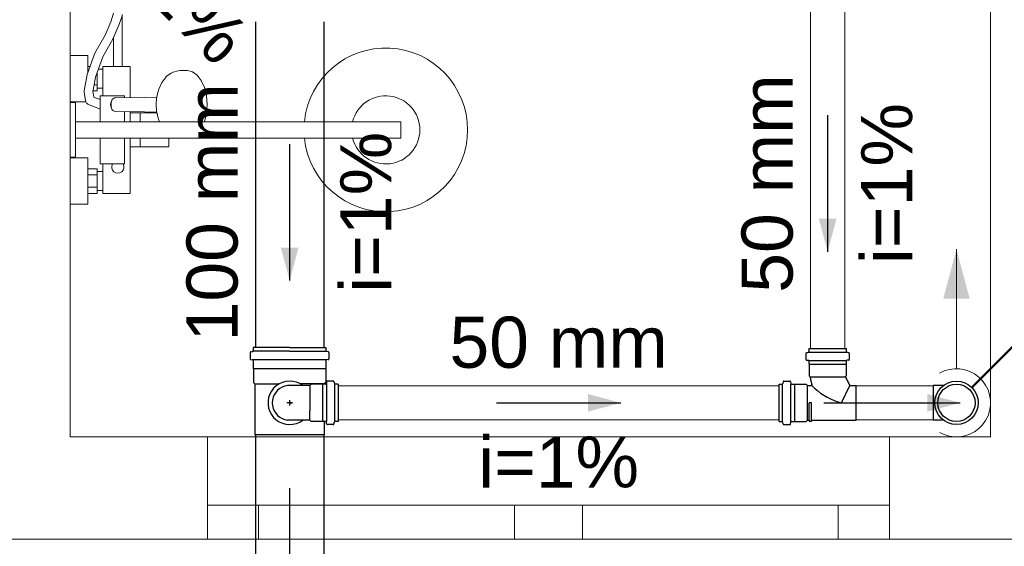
# Model space of a CAD drawing. Header units: millimetres. Extents: x -27714 to -5776, y 5810 to 9208.
# Tile 104 of 256: x -25292.16 to -25289.28, y 7014.32 to 7015.87. Entities that reach past the tile are written whole.
import ezdxf

# ---------------------------------------------------------------- set-up
doc = ezdxf.new("R2010")
doc.units = ezdxf.units.MM
for name, color, linetype, lineweight in [('CV-Condutos', 1, 'Continuous', 13), ('CV-Indicação coluna', 5, 'Continuous', 50), ('CV-Textos conduto', 7, 'Continuous', 25), ('TQ-Condutos', 3, 'Continuous', 30), ('TQ-Textos conduto', 7, 'Continuous', 25)]:
    doc.layers.add(name, color=color, linetype=linetype, lineweight=lineweight)
for name, color, linetype in [('CV-Sentido conduto', 9, 'Continuous'), ('HIDRO', 5, 'Continuous'), ('Simbolos', 5, 'Continuous'), ('Simbolos_int', 2, 'Continuous'), ('TEXTO', 7, 'Continuous'), ('TEXTO @ 200', 7, 'Continuous'), ('TQ-Sentido conduto', 9, 'Continuous')]:
    doc.layers.add(name, color=color, linetype=linetype)
doc.styles.add('Arial', font='arial.ttf')

# ---------------------------------------------------------------- blocks, each defined once
blk = doc.blocks.new('SIMBOLO NOMENCLATURA')
at = {"linetype": 'Continuous'}
blk.add_circle((-30, 0), 30, dxfattribs=at)
blk = doc.blocks.new('*U155')
at = {"layer": 'TEXTO @ 200', "linetype": 'Continuous', "xscale": 40, "yscale": 40, "zscale": 40}
blk.add_blockref('SIMBOLO NOMENCLATURA', (-23654.5269, 7584.9791), dxfattribs=at)
blk = doc.blocks.new('*U159')
at = {"layer": 'TEXTO @ 200', "linetype": 'Continuous', "xscale": 40, "yscale": 40, "zscale": 40}
blk.add_blockref('SIMBOLO NOMENCLATURA', (-23783.0676, 7189.4887), dxfattribs=at)

msp = doc.modelspace()

# ---------------------------------------------------------------- hatches: boundary and pattern name
at = {"layer": 'CV-Condutos', "linetype": 'Continuous'}
msp.add_hatch(color=256, dxfattribs=at).paths.add_polyline_path([(-25289.4163, 7015.1928), (-25289.4551, 7015.0479), (-25289.3775, 7015.0479)])
at = {"layer": 'CV-Sentido conduto', "linetype": 'Continuous'}
for points in [[(-25289.7942, 7015.1856), (-25289.7684, 7015.2822), (-25289.8201, 7015.2822)], [(-25290.4009, 7014.7428), (-25290.4975, 7014.7687), (-25290.4975, 7014.7169)], [(-25289.4053, 7014.7428), (-25289.5019, 7014.7687), (-25289.5019, 7014.7169)]]:
    msp.add_hatch(color=256, dxfattribs=at).paths.add_polyline_path(points)
at = {"layer": 'TQ-Sentido conduto', "linetype": 'Continuous'}
msp.add_hatch(color=256, dxfattribs=at).paths.add_polyline_path([(-25291.3722, 7015.1013), (-25291.3463, 7015.1979), (-25291.3981, 7015.1979)])

# ---------------------------------------------------------------- linework, layer by layer
for p, q in [((-25291.3725, 7014.9046), (-25291.4791, 7014.9046)), ((-25291.3725, 7014.8941), (-25291.4791, 7014.8941)), ((-25291.3725, 7014.9046), (-25291.266, 7014.9046)), ((-25291.3725, 7014.8941), (-25291.266, 7014.8941)), ((-25291.2648, 7014.8687), (-25291.4791, 7014.8687)), ((-25291.2665, 7014.8422), (-25291.4786, 7014.8422)), ((-25291.2637, 7014.8046), (-25291.2641, 7014.7993)), ((-25291.2442, 7014.8064), (-25291.2617, 7014.8064)), ((-25291.2422, 7014.8049), (-25291.2406, 7014.799)), ((-25291.4742, 7014.7983), (-25291.4031, 7014.7983)), ((-25291.3131, 7014.7935), (-25291.3786, 7014.7935)), ((-25291.2709, 7014.7983), (-25291.3413, 7014.7983)), ((-25291.3095, 7014.7971), (-25291.3131, 7014.7935)), ((-25291.3131, 7014.7935), (-25291.3131, 7014.7193)), ((-25291.2759, 7014.7971), (-25291.3095, 7014.7971)), ((-25291.2759, 7014.7971), (-25291.2759, 7014.6885)), ((-25291.2661, 7014.7975), (-25291.2755, 7014.7975)), ((-25291.2643, 7014.7975), (-25291.2643, 7014.6881)), ((-25291.2402, 7014.7975), (-25291.2402, 7014.6881)), ((-25291.23, 7014.7975), (-25291.2387, 7014.7975)), ((-25291.23, 7014.7975), (-25291.23, 7014.6881)), ((-25291.3642, 7014.7428), (-25291.3802, 7014.7428)), ((-25291.3722, 7014.7508), (-25291.3722, 7014.7348)), ((-25291.3722, 7014.7428), (-25291.3642, 7014.7428)), ((-25291.3131, 7014.6921), (-25291.3131, 7014.7193)), ((-25291.3131, 7014.6921), (-25291.3786, 7014.6921)), ((-25291.3095, 7014.6885), (-25291.3131, 7014.6921)), ((-25291.2759, 7014.6885), (-25291.3095, 7014.6885)), ((-25291.2661, 7014.6881), (-25291.2755, 7014.6881)), ((-25291.2637, 7014.681), (-25291.2641, 7014.6863)), ((-25291.2422, 7014.6807), (-25291.2406, 7014.6866)), ((-25291.23, 7014.6881), (-25291.2387, 7014.6881)), ((-25291.2442, 7014.6792), (-25291.2617, 7014.6792)), ((-25291.271, 7014.6486), (-25291.4742, 7014.6486))]:
    msp.add_line(p, q)
at = {"color": 7, "linetype": 'Continuous', "lineweight": 0}
for p, q in [((-25291.6131, 7014.3428), (-25291.6131, 7014.6428)), ((-25289.6131, 7014.6428), (-25291.6131, 7014.6428)), ((-25291.6131, 7014.3428), (-25291.6131, 7014.6428)), ((-25289.6131, 7014.3428), (-25289.6131, 7014.6428)), ((-25289.6131, 7014.3428), (-25289.6131, 7014.6428)), ((-25289.6131, 7014.4428), (-25291.6131, 7014.4428)), ((-25291.4631, 7014.3428), (-25291.4631, 7014.4428)), ((-25290.7131, 7014.4428), (-25290.7131, 7014.3428)), ((-25290.5131, 7014.3428), (-25290.5131, 7014.4428)), ((-25289.7631, 7014.4428), (-25289.7631, 7014.3428)), ((-25294.6237, 7014.3428), (-25291.6131, 7014.3428)), ((-25289.6131, 7014.3428), (-25291.6131, 7014.3428))]:
    msp.add_line(p, q, dxfattribs=at)
at = {"color": 83, "linetype": 'Continuous', "lineweight": 0}
msp.add_lwpolyline([(-25292.0163, 7019.8428), (-25292.0163, 7014.6428), (-25289.3163, 7014.6428), (-25289.3163, 7019.8428)], close=True, dxfattribs=at)
at = {"color": 7, "linetype": 'Continuous', "lineweight": 0}
for points in [[(-25292.0163, 7014.6428), (-25292.0163, 7019.8428)], [(-25289.3163, 7019.8428), (-25289.3163, 7014.6428)], [(-25291.6131, 7014.6428), (-25292.0163, 7014.6428)], [(-25289.3163, 7014.6428), (-25289.6131, 7014.6428)], [(-25289.6131, 7014.3428), (-25287.771, 7014.3428)]]:
    msp.add_lwpolyline(points, dxfattribs=at)
for points in [[(-25291.3338, 7014.7935), (-25291.3426, 7014.7991), (-25291.3522, 7014.8032), (-25291.3624, 7014.8056), (-25291.3728, 7014.8064), (-25291.3832, 7014.8054), (-25291.3933, 7014.8028), (-25291.4028, 7014.7985), (-25291.4115, 7014.7928), (-25291.4192, 7014.7856), (-25291.4256, 7014.7774), (-25291.4305, 7014.7682), (-25291.4339, 7014.7583), (-25291.4356, 7014.748), (-25291.4356, 7014.7376), (-25291.4339, 7014.7273), (-25291.4305, 7014.7174), (-25291.4256, 7014.7082), (-25291.4192, 7014.6999), (-25291.4115, 7014.6928), (-25291.4028, 7014.687), (-25291.3933, 7014.6828), (-25291.3832, 7014.6801), (-25291.3728, 7014.6792), (-25291.3624, 7014.6799), (-25291.3522, 7014.6824), (-25291.3426, 7014.6865), (-25291.3338, 7014.6921)], [(-25291.2617, 7014.8064), (-25291.262, 7014.8064), (-25291.2623, 7014.8063), (-25291.2626, 7014.8061), (-25291.2629, 7014.806), (-25291.2632, 7014.8057), (-25291.2634, 7014.8055), (-25291.2635, 7014.8052), (-25291.2636, 7014.8049), (-25291.2637, 7014.8046)], [(-25291.2422, 7014.8049), (-25291.2423, 7014.8052), (-25291.2424, 7014.8054), (-25291.2426, 7014.8057), (-25291.2428, 7014.8059), (-25291.2431, 7014.8061), (-25291.2433, 7014.8062), (-25291.2436, 7014.8063), (-25291.2439, 7014.8064), (-25291.2442, 7014.8064)], [(-25291.3786, 7014.7935), (-25291.3866, 7014.7918), (-25291.3943, 7014.7889), (-25291.4013, 7014.7848), (-25291.4077, 7014.7795), (-25291.4131, 7014.7734), (-25291.4175, 7014.7665), (-25291.4207, 7014.7589), (-25291.4226, 7014.751), (-25291.4233, 7014.7428), (-25291.4226, 7014.7346), (-25291.4207, 7014.7266), (-25291.4175, 7014.7191), (-25291.4131, 7014.7122), (-25291.4077, 7014.706), (-25291.4013, 7014.7008), (-25291.3943, 7014.6967), (-25291.3866, 7014.6938), (-25291.3786, 7014.6921)], [(-25291.2661, 7014.7975), (-25291.2658, 7014.7975), (-25291.2655, 7014.7976), (-25291.2652, 7014.7977), (-25291.2649, 7014.7979), (-25291.2647, 7014.7981), (-25291.2645, 7014.7984), (-25291.2643, 7014.7987), (-25291.2642, 7014.799), (-25291.2641, 7014.7993)], [(-25291.2406, 7014.799), (-25291.2405, 7014.7987), (-25291.2404, 7014.7984), (-25291.2402, 7014.7982), (-25291.24, 7014.798), (-25291.2398, 7014.7978), (-25291.2395, 7014.7977), (-25291.2393, 7014.7976), (-25291.239, 7014.7975), (-25291.2387, 7014.7975)], [(-25291.2641, 7014.6863), (-25291.2642, 7014.6866), (-25291.2643, 7014.6869), (-25291.2645, 7014.6872), (-25291.2647, 7014.6874), (-25291.2649, 7014.6877), (-25291.2652, 7014.6878), (-25291.2655, 7014.688), (-25291.2658, 7014.6881), (-25291.2661, 7014.6881)], [(-25291.2387, 7014.6881), (-25291.239, 7014.6881), (-25291.2393, 7014.688), (-25291.2395, 7014.6879), (-25291.2398, 7014.6878), (-25291.24, 7014.6876), (-25291.2402, 7014.6874), (-25291.2404, 7014.6871), (-25291.2405, 7014.6869), (-25291.2406, 7014.6866)], [(-25291.2637, 7014.681), (-25291.2636, 7014.6807), (-25291.2635, 7014.6804), (-25291.2634, 7014.6801), (-25291.2632, 7014.6798), (-25291.2629, 7014.6796), (-25291.2626, 7014.6794), (-25291.2623, 7014.6793), (-25291.262, 7014.6792), (-25291.2617, 7014.6792)], [(-25291.2442, 7014.6792), (-25291.2439, 7014.6792), (-25291.2436, 7014.6793), (-25291.2433, 7014.6794), (-25291.2431, 7014.6795), (-25291.2428, 7014.6797), (-25291.2426, 7014.6799), (-25291.2424, 7014.6801), (-25291.2423, 7014.6804), (-25291.2422, 7014.6807)]]:
    msp.add_lwpolyline(points)
at = {"layer": 'CV-Condutos'}
for p, q in [((-25289.8442, 7015.9872), (-25289.8442, 7014.9016)), ((-25289.7442, 7015.9872), (-25289.7442, 7014.9016)), ((-25291.23, 7014.7928), (-25289.9364, 7014.7928)), ((-25289.7104, 7014.7928), (-25289.4849, 7014.7928)), ((-25291.23, 7014.6928), (-25289.9364, 7014.6928)), ((-25289.7104, 7014.6928), (-25289.4849, 7014.6928))]:
    msp.add_line(p, q, dxfattribs=at)
for points in [[(-25289.4163, 7014.8428), (-25289.4163, 7015.1928)], [(-25289.4663, 7014.6562), (-25289.4523, 7014.6495), (-25289.4374, 7014.645), (-25289.4221, 7014.6429), (-25289.4066, 7014.6432), (-25289.3913, 7014.6459), (-25289.3767, 7014.651), (-25289.363, 7014.6582), (-25289.3505, 7014.6674), (-25289.3397, 7014.6785), (-25289.3307, 7014.6911), (-25289.3237, 7014.705), (-25289.319, 7014.7197), (-25289.3166, 7014.735), (-25289.3166, 7014.7505), (-25289.319, 7014.7658), (-25289.3237, 7014.7806), (-25289.3307, 7014.7945), (-25289.3397, 7014.8071), (-25289.3505, 7014.8181), (-25289.363, 7014.8274), (-25289.3767, 7014.8346), (-25289.3913, 7014.8396), (-25289.4066, 7014.8423), (-25289.4221, 7014.8426), (-25289.4374, 7014.8405), (-25289.4523, 7014.8361), (-25289.4663, 7014.8294)]]:
    msp.add_lwpolyline(points, dxfattribs=at)
at = {"layer": 'CV-Indicação coluna'}
msp.add_line((-25287.7008, 7016.4583), (-25289.3713, 7014.7878), dxfattribs=at)
at = {"layer": 'CV-Sentido conduto'}
for points in [[(-25289.7942, 7015.5856), (-25289.7942, 7015.1856)], [(-25290.7655, 7014.7428), (-25290.4009, 7014.7428)], [(-25289.8052, 7014.7428), (-25289.4053, 7014.7428)]]:
    msp.add_lwpolyline(points, dxfattribs=at)
at = {"layer": 'HIDRO', "linetype": 'Continuous', "lineweight": 0}
for p, q in [((-25291.8886, 7015.8848), (-25291.897, 7015.8591)), ((-25291.8639, 7015.8768), (-25291.8728, 7015.8497)), ((-25291.8633, 7015.7288), (-25291.8633, 7015.8808)), ((-25291.897, 7015.8591), (-25291.9137, 7015.8207)), ((-25291.8905, 7015.8089), (-25291.8728, 7015.8497)), ((-25291.9137, 7015.8207), (-25291.944, 7015.7674)), ((-25291.8893, 7015.8117), (-25291.8893, 7015.7288)), ((-25291.9203, 7015.7566), (-25291.8905, 7015.8089)), ((-25291.9643, 7015.7608), (-25292.0163, 7015.7608)), ((-25292.0163, 7015.7608), (-25292.0163, 7015.6248)), ((-25291.944, 7015.7674), (-25291.9662, 7015.7048)), ((-25291.9643, 7015.7102), (-25291.9643, 7015.7608)), ((-25291.9203, 7015.7566), (-25291.9412, 7015.6977)), ((-25291.9577, 7015.7288), (-25291.9643, 7015.7288)), ((-25291.9203, 7015.7288), (-25291.9203, 7015.6428)), ((-25291.8403, 7015.7288), (-25291.9203, 7015.7288)), ((-25291.8403, 7015.6373), (-25291.8403, 7015.7288)), ((-25291.9662, 7015.7048), (-25291.9753, 7015.6571)), ((-25291.9653, 7015.707), (-25291.9653, 7015.707)), ((-25291.9412, 7015.6977), (-25291.9485, 7015.6595)), ((-25291.9365, 7015.7108), (-25291.9363, 7015.7108)), ((-25291.9363, 7015.6568), (-25291.9363, 7015.7115)), ((-25291.9203, 7015.7208), (-25291.933, 7015.7208)), ((-25291.7367, 7015.6958), (-25291.7475, 7015.6813)), ((-25291.733, 7015.6999), (-25291.7367, 7015.6958)), ((-25291.7197, 7015.7095), (-25291.733, 7015.6999)), ((-25291.7142, 7015.7124), (-25291.7197, 7015.7095)), ((-25291.6995, 7015.7158), (-25291.7142, 7015.7124)), ((-25291.6932, 7015.7168), (-25291.6995, 7015.7158)), ((-25291.6719, 7015.7168), (-25291.6932, 7015.7168)), ((-25291.657, 7015.7134), (-25291.6719, 7015.7168)), ((-25291.6432, 7015.7034), (-25291.657, 7015.7134)), ((-25291.6313, 7015.6875), (-25291.6432, 7015.7034)), ((-25291.9456, 7015.6748), (-25291.9363, 7015.6748)), ((-25291.7475, 7015.6813), (-25291.7559, 7015.6624)), ((-25291.6222, 7015.6668), (-25291.6313, 7015.6875)), ((-25291.6165, 7015.6427), (-25291.6222, 7015.6668)), ((-25291.9753, 7015.6571), (-25291.9752, 7015.6546)), ((-25291.9752, 7015.6546), (-25291.9708, 7015.6283)), ((-25291.9485, 7015.6595), (-25291.9491, 7015.6563)), ((-25291.9463, 7015.6391), (-25291.9491, 7015.6563)), ((-25291.949, 7015.6568), (-25291.9363, 7015.6568)), ((-25291.9283, 7015.6317), (-25291.9463, 7015.6391)), ((-25291.9363, 7015.6648), (-25291.9203, 7015.6648)), ((-25291.8563, 7015.6428), (-25291.9283, 7015.6428)), ((-25291.9283, 7015.6428), (-25291.9283, 7015.604)), ((-25291.8563, 7015.6428), (-25291.8563, 7015.6371)), ((-25291.7617, 7015.6388), (-25291.7981, 7015.6378)), ((-25291.7586, 7015.652), (-25291.7626, 7015.635)), ((-25291.7559, 7015.6624), (-25291.7586, 7015.652)), ((-25291.6145, 7015.6168), (-25291.6165, 7015.6427)), ((-25292.0163, 7015.6248), (-25291.9698, 7015.6248)), ((-25292.0003, 7015.6228), (-25292.0163, 7015.6228)), ((-25292.0163, 7015.6228), (-25292.0163, 7015.4628)), ((-25292.0003, 7015.4628), (-25292.0003, 7015.6228)), ((-25291.9708, 7015.6283), (-25291.9703, 7015.6258)), ((-25291.9703, 7015.6258), (-25291.9693, 7015.6235)), ((-25291.9693, 7015.6235), (-25291.9678, 7015.6215)), ((-25291.9678, 7015.6215), (-25291.966, 7015.6197)), ((-25291.966, 7015.6197), (-25291.9639, 7015.6184)), ((-25291.9639, 7015.6184), (-25291.9283, 7015.6037)), ((-25291.8971, 7015.622), (-25291.8979, 7015.6168)), ((-25291.8979, 7015.6168), (-25291.8971, 7015.6116)), ((-25291.8948, 7015.6268), (-25291.8971, 7015.622)), ((-25291.8971, 7015.6116), (-25291.8948, 7015.6068)), ((-25291.8953, 7015.6228), (-25291.8949, 7015.6264)), ((-25291.8953, 7015.6108), (-25291.8953, 7015.6228)), ((-25291.8949, 7015.6072), (-25291.8953, 7015.6108)), ((-25291.8949, 7015.6264), (-25291.8936, 7015.6298)), ((-25291.8948, 7015.6268), (-25291.8947, 7015.6268)), ((-25291.8936, 7015.6298), (-25291.8916, 7015.6327)), ((-25291.8916, 7015.6327), (-25291.889, 7015.6349)), ((-25291.889, 7015.6349), (-25291.8859, 7015.6363)), ((-25291.8859, 7015.6363), (-25291.8826, 7015.6368)), ((-25291.7981, 7015.6378), (-25291.8826, 7015.6368)), ((-25291.7626, 7015.635), (-25291.764, 7015.6168)), ((-25291.764, 7015.6168), (-25291.7626, 7015.5985)), ((-25291.6165, 7015.5909), (-25291.6145, 7015.6168)), ((-25291.9283, 7015.6037), (-25291.9283, 7015.5668)), ((-25291.8947, 7015.6068), (-25291.8949, 7015.6072)), ((-25291.8948, 7015.6068), (-25291.8947, 7015.6068)), ((-25291.8936, 7015.6038), (-25291.8947, 7015.6068)), ((-25291.8916, 7015.6009), (-25291.8936, 7015.6038)), ((-25291.889, 7015.5987), (-25291.8916, 7015.6009)), ((-25291.8859, 7015.5973), (-25291.889, 7015.5987)), ((-25291.8826, 7015.5968), (-25291.8859, 7015.5973)), ((-25291.7981, 7015.5958), (-25291.8826, 7015.5968)), ((-25291.8563, 7015.5965), (-25291.8563, 7015.5668)), ((-25291.8403, 7015.5963), (-25291.8403, 7015.5668)), ((-25291.8403, 7015.5928), (-25291.7613, 7015.5928)), ((-25291.8103, 7015.5928), (-25291.8103, 7015.5668)), ((-25291.7617, 7015.5948), (-25291.7981, 7015.5958)), ((-25291.7626, 7015.5985), (-25291.7586, 7015.5815)), ((-25291.7586, 7015.5815), (-25291.7559, 7015.5712)), ((-25291.6222, 7015.5668), (-25291.6165, 7015.5909)), ((-25291.0463, 7015.5668), (-25292.0003, 7015.5668)), ((-25291.7596, 7015.5668), (-25291.7597, 7015.5669)), ((-25291.7559, 7015.5712), (-25291.7539, 7015.5668)), ((-25291.7315, 7015.5669), (-25291.7316, 7015.5668)), ((-25291.0463, 7015.5188), (-25291.0463, 7015.5668)), ((-25292.0003, 7015.5188), (-25291.0463, 7015.5188)), ((-25291.9283, 7015.5188), (-25291.9283, 7015.4428)), ((-25291.8563, 7015.4428), (-25291.8563, 7015.5188)), ((-25291.8403, 7015.3568), (-25291.8403, 7015.5188)), ((-25291.8103, 7015.4928), (-25291.8103, 7015.5188)), ((-25291.7263, 7015.4928), (-25291.7263, 7015.5188)), ((-25291.8403, 7015.4928), (-25291.7263, 7015.4928)), ((-25292.0163, 7015.4628), (-25292.0003, 7015.4628)), ((-25291.9643, 7015.4608), (-25292.0163, 7015.4608)), ((-25292.0163, 7015.4608), (-25292.0163, 7015.3248)), ((-25291.9643, 7015.3248), (-25291.9643, 7015.4608)), ((-25291.9283, 7015.4428), (-25291.8563, 7015.4428)), ((-25291.9203, 7015.4428), (-25291.9203, 7015.3568)), ((-25291.9363, 7015.4288), (-25291.9643, 7015.4288)), ((-25291.9643, 7015.4108), (-25291.9363, 7015.4108)), ((-25291.9363, 7015.3568), (-25291.9363, 7015.4288)), ((-25291.9203, 7015.4208), (-25291.9363, 7015.4208)), ((-25291.9643, 7015.3748), (-25291.9363, 7015.3748)), ((-25291.9643, 7015.3568), (-25291.9363, 7015.3568)), ((-25291.9363, 7015.3648), (-25291.9203, 7015.3648)), ((-25291.9203, 7015.3568), (-25291.8403, 7015.3568)), ((-25292.0163, 7015.3248), (-25291.9643, 7015.3248))]:
    msp.add_line(p, q, dxfattribs=at)
for centre, radius, start, end in [((-25291.0903, 7015.5428), 0.24, 185.7392, 174.2608), ((-25291.0903, 7015.5428), 0.1, 193.8865, 166.1135), ((-25291.8763, 7015.4338), 0.018, 150, 30)]:
    msp.add_arc(centre, radius, start, end, dxfattribs=at)
at = {"layer": 'Simbolos'}
for p, q in [((-25291.4879, 7014.8902), (-25291.4879, 7014.8713)), ((-25291.4864, 7014.8922), (-25291.4806, 7014.8937)), ((-25291.4791, 7014.9046), (-25291.4791, 7014.8957)), ((-25291.266, 7014.9046), (-25291.266, 7014.8957)), ((-25291.2586, 7014.8922), (-25291.2645, 7014.8937)), ((-25291.2572, 7014.8902), (-25291.2572, 7014.8713)), ((-25289.8578, 7014.8874), (-25289.8578, 7014.8699)), ((-25289.8564, 7014.8894), (-25289.8504, 7014.8909)), ((-25289.8489, 7014.9016), (-25289.7395, 7014.9016)), ((-25289.8489, 7014.9016), (-25289.8489, 7014.8929)), ((-25289.7395, 7014.9016), (-25289.7395, 7014.8929)), ((-25289.7321, 7014.8894), (-25289.7381, 7014.8909)), ((-25289.7306, 7014.8874), (-25289.7306, 7014.8699)), ((-25291.4861, 7014.8693), (-25291.4809, 7014.8689)), ((-25291.4791, 7014.8669), (-25291.4791, 7014.8427)), ((-25291.266, 7014.8669), (-25291.266, 7014.8427)), ((-25291.259, 7014.8693), (-25291.2641, 7014.8689)), ((-25289.856, 7014.8679), (-25289.8508, 7014.8674)), ((-25289.8489, 7014.8654), (-25289.8489, 7014.8561)), ((-25289.7395, 7014.8654), (-25289.7395, 7014.8561)), ((-25289.7325, 7014.8679), (-25289.7377, 7014.8674)), ((-25291.4791, 7014.8427), (-25291.4786, 7014.8422)), ((-25291.4786, 7014.8422), (-25291.4786, 7014.8027)), ((-25291.266, 7014.8427), (-25291.2665, 7014.8422)), ((-25291.2665, 7014.8422), (-25291.2665, 7014.8027)), ((-25289.8489, 7014.8561), (-25289.8485, 7014.8557)), ((-25289.8485, 7014.8557), (-25289.8485, 7014.8221)), ((-25289.7395, 7014.8561), (-25289.7399, 7014.8557)), ((-25289.7399, 7014.8557), (-25289.7399, 7014.8221)), ((-25291.4786, 7014.8027), (-25291.4742, 7014.7983)), ((-25291.2665, 7014.8027), (-25291.2709, 7014.7983)), ((-25289.9242, 7014.8049), (-25289.9258, 7014.799)), ((-25289.9223, 7014.8064), (-25289.9048, 7014.8064)), ((-25289.9028, 7014.8046), (-25289.9023, 7014.7993)), ((-25289.8485, 7014.8221), (-25289.8459, 7014.8194)), ((-25289.7399, 7014.8221), (-25289.7418, 7014.8202)), ((-25291.4742, 7014.7983), (-25291.4742, 7014.6486)), ((-25291.271, 7014.7983), (-25291.271, 7014.7975)), ((-25289.9364, 7014.6881), (-25289.9364, 7014.7975)), ((-25289.9364, 7014.7975), (-25289.9277, 7014.7975)), ((-25289.9003, 7014.7975), (-25289.8909, 7014.7975)), ((-25289.8909, 7014.7975), (-25289.8905, 7014.7971)), ((-25289.8905, 7014.7971), (-25289.8569, 7014.7971)), ((-25289.8569, 7014.7971), (-25289.8533, 7014.7935)), ((-25289.8533, 7014.7935), (-25289.8424, 7014.7935)), ((-25289.7531, 7014.7428), (-25289.7288, 7014.7935)), ((-25289.7288, 7014.7935), (-25289.7104, 7014.7935)), ((-25289.4547, 7014.7935), (-25289.4849, 7014.7935)), ((-25291.271, 7014.6881), (-25291.271, 7014.6486)), ((-25289.9364, 7014.6881), (-25289.9277, 7014.6881)), ((-25289.9242, 7014.6807), (-25289.9258, 7014.6866)), ((-25289.9028, 7014.681), (-25289.9023, 7014.6863)), ((-25289.9003, 7014.6881), (-25289.8909, 7014.6881)), ((-25289.8909, 7014.6881), (-25289.8905, 7014.6885)), ((-25289.8905, 7014.6885), (-25289.8569, 7014.6885)), ((-25289.8569, 7014.6885), (-25289.8533, 7014.6921)), ((-25289.8533, 7014.6921), (-25289.8481, 7014.6921)), ((-25289.8481, 7014.6921), (-25289.8479, 7014.6891)), ((-25289.8479, 7014.6891), (-25289.842, 7014.6891)), ((-25289.8417, 7014.6921), (-25289.842, 7014.6891)), ((-25289.8417, 7014.6921), (-25289.7104, 7014.6921)), ((-25289.4547, 7014.6921), (-25289.4849, 7014.6921)), ((-25289.9223, 7014.6792), (-25289.9048, 7014.6792))]:
    msp.add_line(p, q, dxfattribs=at)
for points in [[(-25291.4864, 7014.8922), (-25291.4867, 7014.8921), (-25291.4869, 7014.8919), (-25291.4872, 7014.8918), (-25291.4874, 7014.8916), (-25291.4876, 7014.8913), (-25291.4877, 7014.8911), (-25291.4878, 7014.8908), (-25291.4879, 7014.8905), (-25291.4879, 7014.8902)], [(-25291.4806, 7014.8937), (-25291.4803, 7014.8938), (-25291.48, 7014.894), (-25291.4798, 7014.8941), (-25291.4796, 7014.8943), (-25291.4794, 7014.8946), (-25291.4793, 7014.8948), (-25291.4792, 7014.8951), (-25291.4791, 7014.8954), (-25291.4791, 7014.8957)], [(-25291.266, 7014.8957), (-25291.2659, 7014.8954), (-25291.2659, 7014.8951), (-25291.2658, 7014.8948), (-25291.2656, 7014.8946), (-25291.2654, 7014.8943), (-25291.2652, 7014.8941), (-25291.265, 7014.894), (-25291.2647, 7014.8938), (-25291.2645, 7014.8937)], [(-25291.2572, 7014.8902), (-25291.2572, 7014.8905), (-25291.2572, 7014.8908), (-25291.2573, 7014.8911), (-25291.2575, 7014.8913), (-25291.2577, 7014.8916), (-25291.2579, 7014.8918), (-25291.2581, 7014.8919), (-25291.2584, 7014.8921), (-25291.2586, 7014.8922)], [(-25289.8564, 7014.8894), (-25289.8566, 7014.8893), (-25289.8569, 7014.8891), (-25289.8571, 7014.889), (-25289.8573, 7014.8887), (-25289.8575, 7014.8885), (-25289.8576, 7014.8883), (-25289.8578, 7014.888), (-25289.8578, 7014.8877), (-25289.8578, 7014.8874)], [(-25289.8504, 7014.8909), (-25289.8501, 7014.891), (-25289.8499, 7014.8912), (-25289.8496, 7014.8913), (-25289.8494, 7014.8916), (-25289.8493, 7014.8918), (-25289.8491, 7014.892), (-25289.849, 7014.8923), (-25289.849, 7014.8926), (-25289.8489, 7014.8929)], [(-25289.7395, 7014.8929), (-25289.7395, 7014.8926), (-25289.7395, 7014.8923), (-25289.7393, 7014.892), (-25289.7392, 7014.8918), (-25289.739, 7014.8916), (-25289.7388, 7014.8913), (-25289.7386, 7014.8912), (-25289.7383, 7014.891), (-25289.7381, 7014.8909)], [(-25289.7306, 7014.8874), (-25289.7307, 7014.8877), (-25289.7307, 7014.888), (-25289.7308, 7014.8883), (-25289.731, 7014.8885), (-25289.7311, 7014.8887), (-25289.7313, 7014.889), (-25289.7316, 7014.8891), (-25289.7318, 7014.8893), (-25289.7321, 7014.8894)], [(-25291.4879, 7014.8713), (-25291.4879, 7014.871), (-25291.4878, 7014.8707), (-25291.4877, 7014.8704), (-25291.4875, 7014.8701), (-25291.4872, 7014.8699), (-25291.487, 7014.8697), (-25291.4867, 7014.8695), (-25291.4864, 7014.8694), (-25291.4861, 7014.8693)], [(-25291.4791, 7014.8669), (-25291.4791, 7014.8672), (-25291.4792, 7014.8675), (-25291.4793, 7014.8678), (-25291.4795, 7014.8681), (-25291.4797, 7014.8684), (-25291.48, 7014.8686), (-25291.4803, 7014.8687), (-25291.4806, 7014.8688), (-25291.4809, 7014.8689)], [(-25291.2641, 7014.8689), (-25291.2644, 7014.8688), (-25291.2648, 7014.8687), (-25291.265, 7014.8686), (-25291.2653, 7014.8684), (-25291.2655, 7014.8681), (-25291.2657, 7014.8678), (-25291.2658, 7014.8675), (-25291.2659, 7014.8672), (-25291.266, 7014.8669)], [(-25291.259, 7014.8693), (-25291.2587, 7014.8694), (-25291.2583, 7014.8695), (-25291.2581, 7014.8697), (-25291.2578, 7014.8699), (-25291.2576, 7014.8701), (-25291.2574, 7014.8704), (-25291.2573, 7014.8707), (-25291.2572, 7014.871), (-25291.2572, 7014.8713)], [(-25289.8578, 7014.8699), (-25289.8578, 7014.8696), (-25289.8577, 7014.8693), (-25289.8576, 7014.869), (-25289.8574, 7014.8687), (-25289.8572, 7014.8684), (-25289.8569, 7014.8682), (-25289.8566, 7014.8681), (-25289.8563, 7014.868), (-25289.856, 7014.8679)], [(-25289.8489, 7014.8654), (-25289.849, 7014.8658), (-25289.849, 7014.8661), (-25289.8492, 7014.8664), (-25289.8494, 7014.8667), (-25289.8496, 7014.8669), (-25289.8498, 7014.8671), (-25289.8501, 7014.8673), (-25289.8504, 7014.8674), (-25289.8508, 7014.8674)], [(-25289.7377, 7014.8674), (-25289.738, 7014.8674), (-25289.7383, 7014.8673), (-25289.7386, 7014.8671), (-25289.7389, 7014.8669), (-25289.7391, 7014.8667), (-25289.7393, 7014.8664), (-25289.7394, 7014.8661), (-25289.7395, 7014.8658), (-25289.7395, 7014.8654)], [(-25289.7325, 7014.8679), (-25289.7321, 7014.868), (-25289.7318, 7014.8681), (-25289.7315, 7014.8682), (-25289.7313, 7014.8684), (-25289.7311, 7014.8687), (-25289.7309, 7014.869), (-25289.7307, 7014.8693), (-25289.7307, 7014.8696), (-25289.7306, 7014.8699)], [(-25289.9223, 7014.8064), (-25289.9226, 7014.8064), (-25289.9228, 7014.8063), (-25289.9231, 7014.8062), (-25289.9234, 7014.8061), (-25289.9236, 7014.8059), (-25289.9238, 7014.8057), (-25289.924, 7014.8054), (-25289.9241, 7014.8052), (-25289.9242, 7014.8049)], [(-25289.9028, 7014.8046), (-25289.9028, 7014.8049), (-25289.9029, 7014.8052), (-25289.9031, 7014.8055), (-25289.9033, 7014.8057), (-25289.9035, 7014.806), (-25289.9038, 7014.8061), (-25289.9041, 7014.8063), (-25289.9044, 7014.8064), (-25289.9048, 7014.8064)], [(-25289.8459, 7014.8194), (-25289.8454, 7014.8168), (-25289.8449, 7014.8142), (-25289.8444, 7014.8116), (-25289.8438, 7014.809), (-25289.8432, 7014.8064), (-25289.8426, 7014.8038), (-25289.8419, 7014.8012), (-25289.8412, 7014.7986), (-25289.8404, 7014.796)], [(-25289.7418, 7014.8202), (-25289.7407, 7014.8171), (-25289.7395, 7014.814), (-25289.7382, 7014.811), (-25289.7369, 7014.8079), (-25289.7354, 7014.805), (-25289.7339, 7014.802), (-25289.7323, 7014.7991), (-25289.7306, 7014.7963), (-25289.7288, 7014.7935)], [(-25289.9277, 7014.7975), (-25289.9274, 7014.7975), (-25289.9272, 7014.7976), (-25289.9269, 7014.7977), (-25289.9266, 7014.7978), (-25289.9264, 7014.798), (-25289.9262, 7014.7982), (-25289.926, 7014.7984), (-25289.9259, 7014.7987), (-25289.9258, 7014.799)], [(-25289.9023, 7014.7993), (-25289.9022, 7014.799), (-25289.9021, 7014.7987), (-25289.902, 7014.7984), (-25289.9018, 7014.7981), (-25289.9015, 7014.7979), (-25289.9012, 7014.7977), (-25289.9009, 7014.7976), (-25289.9006, 7014.7975), (-25289.9003, 7014.7975)], [(-25289.8424, 7014.7935), (-25289.8422, 7014.7935), (-25289.842, 7014.7935), (-25289.8418, 7014.7936), (-25289.8416, 7014.7936), (-25289.8414, 7014.7937), (-25289.8412, 7014.7939), (-25289.8411, 7014.794), (-25289.8409, 7014.7941), (-25289.8408, 7014.7943), (-25289.8407, 7014.7945), (-25289.8406, 7014.7946), (-25289.8405, 7014.7948), (-25289.8404, 7014.795), (-25289.8404, 7014.7952), (-25289.8404, 7014.7954), (-25289.8404, 7014.7956), (-25289.8404, 7014.7958), (-25289.8405, 7014.796)], [(-25289.841, 7014.794), (-25289.8328, 7014.786), (-25289.8242, 7014.7785), (-25289.8151, 7014.7715), (-25289.8056, 7014.7651), (-25289.7957, 7014.7594), (-25289.7855, 7014.7542), (-25289.7749, 7014.7497), (-25289.7641, 7014.7459), (-25289.7531, 7014.7428)], [(-25289.9258, 7014.6866), (-25289.9259, 7014.6869), (-25289.926, 7014.6871), (-25289.9262, 7014.6874), (-25289.9264, 7014.6876), (-25289.9266, 7014.6878), (-25289.9269, 7014.6879), (-25289.9272, 7014.688), (-25289.9274, 7014.6881), (-25289.9277, 7014.6881)], [(-25289.9003, 7014.6881), (-25289.9006, 7014.6881), (-25289.9009, 7014.688), (-25289.9012, 7014.6878), (-25289.9015, 7014.6877), (-25289.9018, 7014.6874), (-25289.902, 7014.6872), (-25289.9021, 7014.6869), (-25289.9022, 7014.6866), (-25289.9023, 7014.6863)], [(-25289.9242, 7014.6807), (-25289.9241, 7014.6804), (-25289.924, 7014.6801), (-25289.9238, 7014.6799), (-25289.9236, 7014.6797), (-25289.9234, 7014.6795), (-25289.9231, 7014.6794), (-25289.9228, 7014.6793), (-25289.9226, 7014.6792), (-25289.9223, 7014.6792)], [(-25289.9048, 7014.6792), (-25289.9044, 7014.6792), (-25289.9041, 7014.6793), (-25289.9038, 7014.6794), (-25289.9035, 7014.6796), (-25289.9033, 7014.6798), (-25289.9031, 7014.6801), (-25289.9029, 7014.6804), (-25289.9028, 7014.6807), (-25289.9028, 7014.681)]]:
    msp.add_lwpolyline(points, dxfattribs=at)
msp.add_circle((-25289.4163, 7014.7428), 0.0636, dxfattribs=at)
at = {"layer": 'Simbolos_int'}
for p, q in [((-25289.8489, 7014.8913), (-25289.7395, 7014.8913)), ((-25289.8489, 7014.8673), (-25289.7395, 7014.8673)), ((-25289.8485, 7014.8557), (-25289.7399, 7014.8557)), ((-25289.8449, 7014.8185), (-25289.7412, 7014.8185)), ((-25289.9262, 7014.6881), (-25289.9262, 7014.7975)), ((-25289.9021, 7014.6881), (-25289.9021, 7014.7975)), ((-25289.8905, 7014.6885), (-25289.8905, 7014.7971)), ((-25289.8533, 7014.6921), (-25289.8533, 7014.7935)), ((-25289.7104, 7014.6921), (-25289.7104, 7014.7935)), ((-25289.4849, 7014.7935), (-25289.4849, 7014.6921)), ((-25289.8481, 7014.6921), (-25289.8481, 7014.7428)), ((-25289.8481, 7014.7428), (-25289.8479, 7014.7428)), ((-25289.842, 7014.7428), (-25289.8479, 7014.7428)), ((-25289.842, 7014.7428), (-25289.8417, 7014.7428)), ((-25289.8417, 7014.6921), (-25289.8417, 7014.7428))]:
    msp.add_line(p, q, dxfattribs=at)
msp.add_circle((-25289.4163, 7014.7428), 0.0547, dxfattribs=at)
at = {"layer": 'TQ-Condutos'}
for p, q in [((-25291.4722, 7015.8597), (-25291.4722, 7014.9046)), ((-25291.2722, 7015.8597), (-25291.2722, 7014.9046)), ((-25291.4722, 7014.6486), (-25291.4722, 7013.9874)), ((-25291.2722, 7014.6486), (-25291.2722, 7013.9874))]:
    msp.add_line(p, q, dxfattribs=at)
at = {"layer": 'TQ-Sentido conduto'}
for points in [[(-25291.3722, 7015.5012), (-25291.3722, 7015.1013)], [(-25291.3722, 7014.4928), (-25291.3722, 7014.0928)]]:
    msp.add_lwpolyline(points, dxfattribs=at)

# ---------------------------------------------------------------- block references
at = {"layer": 'TEXTO'}
for name in ['*U155', '*U159']:
    msp.add_blockref(name, (0, 0), dxfattribs=at)

# ---------------------------------------------------------------- texts
at = {"layer": 'CV-Textos conduto', "char_height": 0.15, "attachment_point": 8, "rotation": 90.0002, "line_spacing_factor": 0.6, "style": 'Arial'}
for s, insert, width in [('50 mm', (-25289.8947, 7015.3856), 1.280716), ('i=1%', (-25289.5447, 7015.3856), 0.943445)]:
    msp.add_mtext(s, dxfattribs=dict(at, insert=insert, width=width))
at = {"layer": 'CV-Textos conduto', "char_height": 0.15, "attachment_point": 8, "line_spacing_factor": 0.6, "style": 'Arial'}
for s, insert, width in [('50 mm', (-25290.5832, 7014.8433), 1.280716), ('i=1%', (-25290.5832, 7014.4933), 0.943445)]:
    msp.add_mtext(s, dxfattribs=dict(at, insert=insert, width=width))
at = {"layer": 'TQ-Textos conduto', "char_height": 0.15, "attachment_point": 8, "line_spacing_factor": 0.6, "style": 'Arial'}
for s, insert, width, rotation in [('i=1%', (-25291.7541, 7015.8888), 0.943445, 314.9999), ('100 mm', (-25291.5227, 7015.3013), 1.51372, 90.0002), ('i=1%', (-25291.0727, 7015.3013), 0.943445, 90.0002)]:
    msp.add_mtext(s, dxfattribs=dict(at, insert=insert, width=width, rotation=rotation))

doc.saveas('drawing.dxf')
